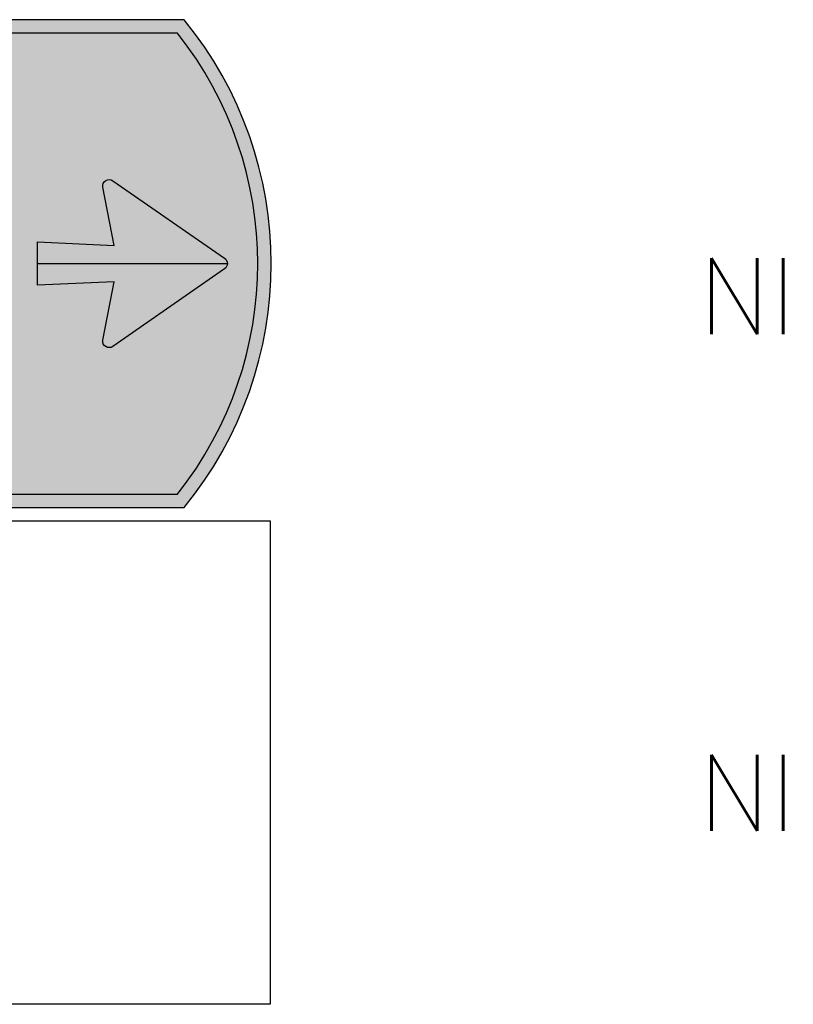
# Model space of a CAD drawing. Header units: millimetres. Extents: x 925 to 3012, y 1535 to 3416.
# Tile 6 of 6: x 2655 to 3012, y 2011 to 2465. Entities that reach past the tile are written whole.
import ezdxf

# ---------------------------------------------------------------- set-up
doc = ezdxf.new("R2010")
doc.units = ezdxf.units.MM
doc.header["$LTSCALE"] = 20
for name, color, linetype in [('1', 1, 'CONTINUOUS'), ('101', 1, 'CONTINUOUS'), ('107', 7, 'CONTINUOUS'), ('11', 1, 'CONTINUOUS'), ('135', 7, 'CONTINUOUS'), ('17', 7, 'CONTINUOUS'), ('87', 7, 'CONTINUOUS'), ('97', 7, 'CONTINUOUS')]:
    doc.layers.add(name, color=color, linetype=linetype)
doc.styles.get("Standard").update_dxf_attribs({"font": 'simplex.shx'})

# ---------------------------------------------------------------- blocks, each defined once
blk = doc.blocks.new('tbordfu06r')
at = {"layer": '135'}
blk.add_attdef('CAMTAG', (-275, 85), '', height=35, dxfattribs=at)
blk = doc.blocks.new('BORDFUBL')
at = {"layer": '17', "color": 7}
blk.add_lwpolyline([(752.5319264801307, 222.9984000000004), (752.531926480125, 0), (39.39640648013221, -1.449507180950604e-12, -0.3533335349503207), (39.39640648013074, 222.9983999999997)], format="xyb", close=True, dxfattribs=at)
at = {"layer": '135'}
blk.add_attdef('CAMTAG', (-275, 85), '', height=35, dxfattribs=at)

msp = doc.modelspace()

# ---------------------------------------------------------------- hatches: boundary and pattern name
at = {"layer": '101'}
h = msp.add_hatch(color=256, dxfattribs=at)
h.dxf.hatch_style = 1
h.paths.add_polyline_path([(2024.431818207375, 2458.749999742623), (2024.431818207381, 2246.249999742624), (2727.985578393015, 2246.249999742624, 0.3477293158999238), (2727.985578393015, 2458.749999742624)])
h.paths.add_polyline_path([(2749.642566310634, 2354.964414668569), (2698.142565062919, 2390.714697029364, 0.6877163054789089), (2693.512281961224, 2387.560126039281), (2698.746940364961, 2360.89476691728), (2663.431818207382, 2362.499999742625), (2663.431818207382, 2342.499999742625), (2698.746940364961, 2344.105232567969), (2693.468041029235, 2317.214510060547, 0.6598819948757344), (2698.142565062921, 2314.285302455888), (2749.642566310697, 2350.035584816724, 0.5231472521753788)], flags=16)
h.paths.add_polyline_path([(2044.431818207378, 2263.999999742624), (2044.431818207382, 2440.928370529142, -0.4142135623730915), (2048.503447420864, 2444.999999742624), (2642.931818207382, 2444.999999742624, -0.4142135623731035), (2646.931818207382, 2440.999999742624), (2646.931818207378, 2263.999999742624, -0.4142135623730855), (2642.931818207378, 2259.999999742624), (2048.431818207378, 2259.999999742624, -0.4142135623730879)], flags=16)
at = {"layer": '107'}
h = msp.add_hatch(color=256, dxfattribs=at)
h.dxf.hatch_style = 1
h.paths.add_polyline_path([(2018.181818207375, 2464.999999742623), (2018.181818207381, 2239.999999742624), (2730.977120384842, 2239.999999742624, 0.357375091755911), (2730.977120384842, 2464.999999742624)])
h.paths.add_polyline_path([(2727.985578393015, 2458.749999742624, -0.3477293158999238), (2727.985578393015, 2246.249999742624), (2024.431818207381, 2246.249999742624), (2024.431818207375, 2458.749999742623)], flags=16)
h.paths.add_polyline_path([(2642.931818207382, 2444.999999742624, -0.4142135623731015), (2646.931818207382, 2440.999999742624), (2646.931818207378, 2263.999999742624, -0.4142135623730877), (2642.931818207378, 2259.999999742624), (2048.431818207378, 2259.999999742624, -0.4142135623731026), (2044.431818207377, 2263.999999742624), (2044.431818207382, 2440.928370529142, -0.4142135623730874), (2048.503447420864, 2444.999999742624)], flags=0)
h.paths.add_polyline_path([(2749.642566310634, 2354.964414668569), (2698.142565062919, 2390.714697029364, 0.687716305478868), (2693.512281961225, 2387.560126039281), (2698.746940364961, 2360.89476691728), (2663.431818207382, 2362.499999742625), (2663.431818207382, 2342.499999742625), (2698.746940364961, 2344.105232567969), (2693.468041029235, 2317.214510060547, 0.6598819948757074), (2698.14256506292, 2314.285302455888), (2749.642566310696, 2350.035584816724, 0.5231472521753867)], flags=0)
h.paths.add_polyline_path([(2048.503447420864, 2444.999999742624, 0.4142135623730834), (2044.431818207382, 2440.928370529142), (2044.431818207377, 2263.999999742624, 0.4142135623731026), (2048.431818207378, 2259.999999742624), (2642.931818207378, 2259.999999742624, 0.4142135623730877), (2646.931818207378, 2263.999999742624), (2646.931818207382, 2440.999999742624, 0.4142135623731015), (2642.931818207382, 2444.999999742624)], flags=0)
h = msp.add_hatch(color=256, dxfattribs=at)
h.dxf.hatch_style = 1
h.paths.add_polyline_path([(2749.642566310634, 2350.035584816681, 0.5231472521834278), (2749.642566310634, 2354.964414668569), (2698.142565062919, 2390.714697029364, 0.6877163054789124), (2693.512281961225, 2387.560126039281), (2698.746940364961, 2360.89476691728), (2663.431818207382, 2362.499999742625), (2663.431818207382, 2342.499999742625), (2698.746940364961, 2344.105232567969), (2693.468041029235, 2317.214510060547, 0.65988199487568), (2698.14256506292, 2314.285302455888)])

# ---------------------------------------------------------------- linework, layer by layer
at = {"layer": '1'}
msp.add_line((2663.431818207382, 2352.499999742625), (2750.931818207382, 2352.499999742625), dxfattribs=at)
at = {"layer": '11'}
msp.add_lwpolyline([(2018.181818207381, 2239.999999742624), (2730.977120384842, 2239.999999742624, 0.3573750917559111), (2730.977120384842, 2464.999999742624), (2018.181818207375, 2464.999999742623)], format="xyb", close=True, dxfattribs=at)
at = {"layer": '87', "flags": 128}
msp.add_lwpolyline([(2698.746940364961, 2360.89476691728), (2693.468041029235, 2387.785489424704, -0.6598936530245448), (2698.142645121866, 2390.714641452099), (2749.642577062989, 2354.964407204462, -0.5231444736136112), (2749.642577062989, 2350.035592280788), (2698.142645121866, 2314.285358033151, -0.6598936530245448), (2693.468041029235, 2317.214510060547), (2698.746940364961, 2344.105232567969), (2663.431818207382, 2342.499999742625), (2663.431818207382, 2362.499999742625)], format="xyb", close=True, dxfattribs=at)
at = {"layer": '97'}
msp.add_lwpolyline([(2024.431818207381, 2246.249999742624), (2727.985578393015, 2246.249999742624, 0.3477293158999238), (2727.985578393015, 2458.749999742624), (2024.431818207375, 2458.749999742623)], format="xyb", close=True, dxfattribs=at)

# ---------------------------------------------------------------- block references
at = {"layer": '17'}
ref = msp.add_blockref('tbordfu06r', (2018.181818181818, 2240), dxfattribs=at)
ref.add_attrib('CAMTAG', 'NI', (2968.181818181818, 2320), dxfattribs={"layer": '135', "height": 35})
ref = msp.add_blockref('BORDFUBL', (2018.181818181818, 2010.909090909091), dxfattribs=at)
ref.add_attrib('CAMTAG', 'NI', (2968.181818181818, 2090.909090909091), dxfattribs={"layer": '135', "height": 35})

doc.saveas('drawing.dxf')
